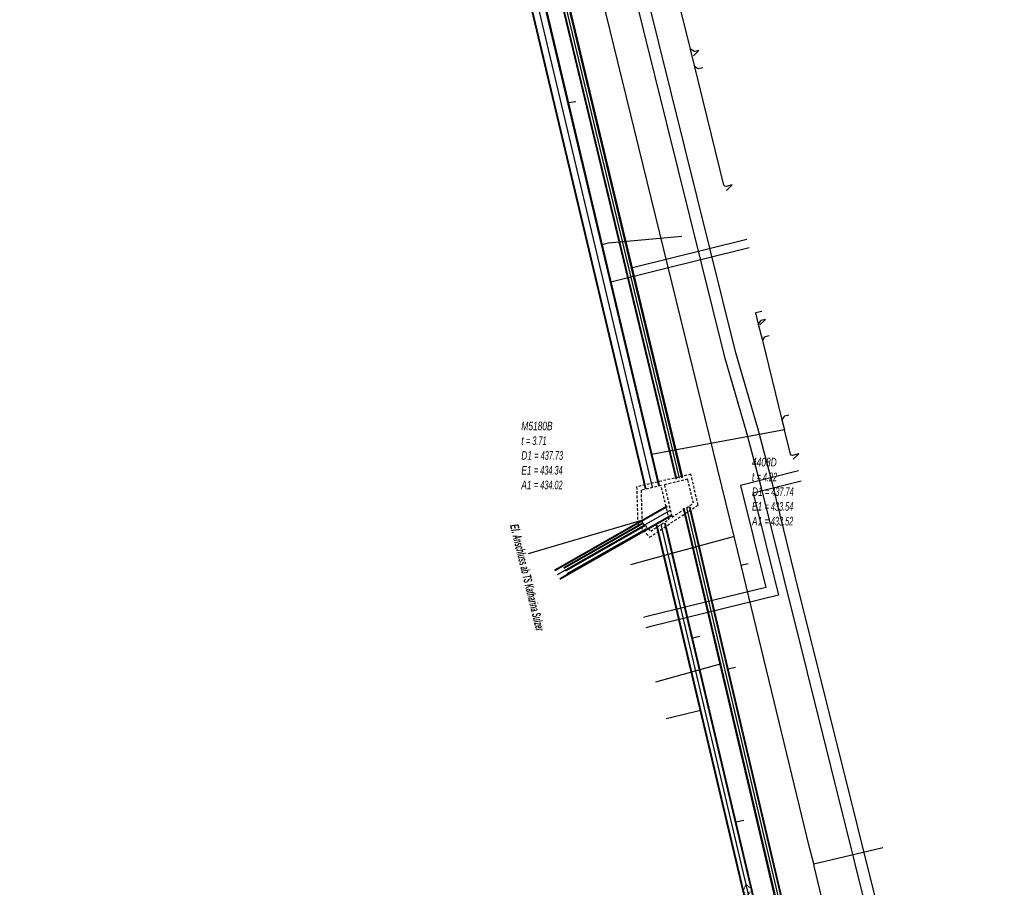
# Model space of a CAD drawing. Header units: metres. Extents: x 2695563 to 2696938, y 1260544 to 1262032.
# Tile 220 of 256: x 2696391 to 2696448, y 1261499 to 1261550. Entities that reach past the tile are written whole.
import ezdxf

# ---------------------------------------------------------------- set-up
doc = ezdxf.new("R2010")
doc.units = ezdxf.units.M
doc.linetypes.add('AUSGEZOGEN', pattern=[0])
doc.linetypes.add('STRICHLINIE2_S3', pattern=[0.25, 0.15, -0.1])
for name, color, linetype in [('AW_LK_ Haltung Text', 7, 'AUSGEZOGEN'), ('AW_LK_Haltung', 24, 'AUSGEZOGEN'), ('AW_LK_Normschacht Text', 24, 'AUSGEZOGEN'), ('AW_LK_Schacht Detailpolygon', 24, 'AUSGEZOGEN'), ('EW_LK_Freitext_Text', 1, 'AUSGEZOGEN'), ('EW_LK_Trasserand', 1, 'AUSGEZOGEN'), ('FW_LK_Leitung', 200, 'AUSGEZOGEN'), ('WA_LK_Leitung', 171, 'AUSGEZOGEN')]:
    doc.layers.add(name, color=color, linetype=linetype)
doc.styles.add('ARIAL', font='arial.ttf')
doc.styles.add('ARIALNARROW', font='ARIALN.TTF')

# ---------------------------------------------------------------- blocks, each defined once
blk = doc.blocks.new('COMPLEXOBJECT_1697')
at = {"layer": 'EW_LK_Trasserand', "color": 1, "linetype": 'AUSGEZOGEN', "transparency": 33554687}
blk.add_line((6375.177, 11481.428), (6380.702, 11472.782), dxfattribs=at)
for points in [[(6381.59, 11473.529), (6376.146, 11482.047), (6364.616, 11500), (6363.247, 11500.003), (6375.177, 11481.428)], [(6387.909, 11465.983), (6398.757, 11449.174), (6399.725, 11449.794), (6388.801, 11466.721)]]:
    blk.add_lwpolyline(points, dxfattribs=at)
for centre, radius, start, end in [((6386.231, 11476.58), 5.554, 213.31984, 241.73414), ((6385.589, 11476), 5.851, 213.36422, 241.7009), ((6376.213, 11458.748), 14.901, 32.34992, 60.27575), ((6375.558, 11458.15), 14.625, 32.38286, 60.25163)]:
    blk.add_arc(centre, radius, start, end, dxfattribs=at)

msp = doc.modelspace()

# ---------------------------------------------------------------- hatches: boundary and pattern name
at = {"layer": 'EW_LK_Trasserand', "lineweight": 18, "transparency": 33554687}
h = msp.add_hatch(dxfattribs=at)
h.set_pattern_fill('MUSTER', color=1, scale=6075, style=0, pattern_type=2)
h.set_pattern_definition([(0, (2708005, 1273150), (6075, 6075), [6075, -6075]), (90, (2708005, 1273150), (-6075, 6075), [6075, -6075])])
h.paths.add_polyline_path([(2696446.909, 1261473.508), (2696435.954, 1261517.475), (2696434.615, 1261522.886), (2696433.765, 1261526.118), (2696432.47, 1261530.533), (2696425.726, 1261557.773), (2696423.032, 1261569.462), (2696422.616, 1261571.827), (2696421.926, 1261571.705), (2696422.346, 1261569.322), (2696425.046, 1261557.611), (2696431.794, 1261530.351), (2696433.089, 1261525.934), (2696433.937, 1261522.712), (2696435.276, 1261517.305), (2696446.229, 1261473.338)], flags=0)

# ---------------------------------------------------------------- linework, layer by layer
at = {"layer": 'AW_LK_Haltung', "linetype": 'AUSGEZOGEN', "transparency": 33554687}
for p, q in [((2696427.201, 1261522.567), (2696415.921, 1261570.146)), ((2696427.221, 1261522.572), (2696415.941, 1261570.151)), ((2696427.241, 1261522.577), (2696415.961, 1261570.156)), ((2696427.979, 1261522.751), (2696416.699, 1261570.33)), ((2696427.999, 1261522.756), (2696416.719, 1261570.335)), ((2696428.019, 1261522.761), (2696416.739, 1261570.34)), ((2696428.988, 1261523.142), (2696418.131, 1261568.409)), ((2696429.011, 1261523.147), (2696418.154, 1261568.414)), ((2696429.033, 1261523.153), (2696418.176, 1261568.42)), ((2696429.329, 1261523.223), (2696418.472, 1261568.49)), ((2696429.351, 1261523.229), (2696418.494, 1261568.496)), ((2696429.374, 1261523.234), (2696418.517, 1261568.501)), ((2696421.898, 1261517.842), (2696428.457, 1261521.585)), ((2696421.908, 1261517.825), (2696428.467, 1261521.568)), ((2696421.918, 1261517.807), (2696428.477, 1261521.55)), ((2696442.074, 1261467.588), (2696429.421, 1261521.431)), ((2696442.097, 1261467.593), (2696429.444, 1261521.436)), ((2696442.119, 1261467.598), (2696429.466, 1261521.441)), ((2696442.415, 1261467.668), (2696429.762, 1261521.511)), ((2696442.437, 1261467.673), (2696429.784, 1261521.516)), ((2696442.46, 1261467.678), (2696429.807, 1261521.521)), ((2696422.196, 1261517.321), (2696428.755, 1261521.064)), ((2696422.206, 1261517.303), (2696428.765, 1261521.046)), ((2696422.216, 1261517.286), (2696428.775, 1261521.029)), ((2696422.432, 1261517.97), (2696427.057, 1261520.601)), ((2696422.442, 1261517.953), (2696427.067, 1261520.584)), ((2696422.452, 1261517.935), (2696427.077, 1261520.566)), ((2696440.373, 1261469.638), (2696428.332, 1261520.55)), ((2696440.392, 1261469.643), (2696428.351, 1261520.555)), ((2696440.412, 1261469.647), (2696428.371, 1261520.559)), ((2696422.63, 1261517.623), (2696427.255, 1261520.254)), ((2696422.64, 1261517.605), (2696427.265, 1261520.236)), ((2696422.65, 1261517.588), (2696427.275, 1261520.219)), ((2696439.886, 1261469.523), (2696427.845, 1261520.435)), ((2696439.906, 1261469.527), (2696427.865, 1261520.439)), ((2696439.925, 1261469.532), (2696427.884, 1261520.444))]:
    msp.add_line(p, q, dxfattribs=at)
at = {"layer": 'AW_LK_Haltung', "color": 255, "transparency": 33554687}
for p, q in [((2696427.61, 1261522.664), (2696416.33, 1261570.243)), ((2696429.181, 1261523.188), (2696418.324, 1261568.455)), ((2696422.057, 1261517.564), (2696428.616, 1261521.307)), ((2696442.267, 1261467.633), (2696429.614, 1261521.476)), ((2696422.541, 1261517.779), (2696427.166, 1261520.41)), ((2696440.149, 1261469.585), (2696428.108, 1261520.497))]:
    msp.add_line(p, q, dxfattribs=at)
at = {"layer": 'AW_LK_Haltung', "color": 24, "linetype": 'AUSGEZOGEN', "transparency": 33554687}
for p, q in [((2696430, 1261547.892), (2696430.323, 1261548.207)), ((2696423.128, 1261545.212), (2696422.689, 1261545.148)), ((2696431.942, 1261540.027), (2696432.266, 1261540.344)), ((2696433.248, 1261536.663), (2696425.173, 1261534.667)), ((2696433.128, 1261537.149), (2696426.447, 1261535.497)), ((2696433.887, 1261532.165), (2696434.21, 1261532.48)), ((2696435.319, 1261526.019), (2696427.552, 1261524.579)), ((2696435.829, 1261524.3), (2696436.154, 1261524.617)), ((2696420.357, 1261518.786), (2696426.989, 1261520.744)), ((2696430.375, 1261513.941), (2696429.943, 1261513.839)), ((2696427.798, 1261511.295), (2696431.582, 1261512.342)), ((2696432.467, 1261512.118), (2696432.008, 1261512.037)), ((2696429.312, 1261509.363), (2696430.42, 1261509.624)), ((2696428.399, 1261509.139), (2696429.312, 1261509.357)), ((2696432.945, 1261503.176), (2696432.478, 1261503.074))]:
    msp.add_line(p, q, dxfattribs=at)
for points in [[(2696432.266, 1261540.344), (2696431.912, 1261540.256), (2696431.834, 1261540.271), (2696431.785, 1261540.333), (2696430.077, 1261547.242), (2696429.822, 1261548.275), (2696427.763, 1261556.601)], [(2696430.323, 1261548.207), (2696430.081, 1261548.148), (2696430.017, 1261548.157), (2696429.822, 1261548.275)], [(2696430.554, 1261547.196), (2696430.303, 1261547.134), (2696430.231, 1261547.149), (2696430.077, 1261547.242)], [(2696429.315, 1261537.325), (2696425.035, 1261536.949), (2696424.656, 1261536.851)], [(2696434.006, 1261532.952), (2696433.629, 1261532.857), (2696433.79, 1261532.203), (2696434.028, 1261531.241), (2696435.175, 1261526.602), (2696435.319, 1261526.019)], [(2696434.21, 1261532.48), (2696433.948, 1261532.415), (2696433.896, 1261532.377), (2696433.79, 1261532.203)], [(2696434.43, 1261531.514), (2696434.187, 1261531.453), (2696434.133, 1261531.415), (2696434.028, 1261531.241)], [(2696435.577, 1261526.875), (2696435.332, 1261526.814), (2696435.28, 1261526.776), (2696435.175, 1261526.602)], [(2696436.154, 1261524.617), (2696435.796, 1261524.528), (2696435.718, 1261524.542), (2696435.669, 1261524.605), (2696435.319, 1261526.019)]]:
    msp.add_lwpolyline(points, dxfattribs=at)
at = {"layer": 'AW_LK_Schacht Detailpolygon', "color": 24, "linetype": 'STRICHLINIE2_S3', "transparency": 33554687}
for points in [[(2696426.682, 1261522.685), (2696426.749, 1261520.523), (2696427.435, 1261519.752), (2696430.28, 1261521.623), (2696429.851, 1261523.431), (2696426.682, 1261522.685)], [(2696428.304, 1261522.807), (2696428.752, 1261520.917), (2696429.996, 1261521.736), (2696429.666, 1261523.13), (2696428.304, 1261522.807)], [(2696428.109, 1261522.761), (2696426.938, 1261522.489), (2696426.996, 1261520.601), (2696427.507, 1261520.098), (2696428.574, 1261520.8), (2696428.109, 1261522.761)]]:
    msp.add_lwpolyline(points, close=True, dxfattribs=at)
at = {"layer": 'EW_LK_Trasserand', "color": 1, "linetype": 'AUSGEZOGEN', "transparency": 33554687}
msp.add_lwpolyline([(2696446.909, 1261473.508), (2696435.954, 1261517.475), (2696434.615, 1261522.886), (2696433.765, 1261526.118), (2696432.47, 1261530.533), (2696425.726, 1261557.773), (2696423.032, 1261569.462), (2696422.616, 1261571.827), (2696421.926, 1261571.705), (2696422.346, 1261569.322), (2696425.046, 1261557.611), (2696431.794, 1261530.351), (2696433.089, 1261525.934), (2696433.937, 1261522.712), (2696435.276, 1261517.305), (2696446.229, 1261473.338), (2696446.909, 1261473.508)], close=True, dxfattribs=at)
at = {"layer": 'FW_LK_Leitung', "color": 200, "linetype": 'AUSGEZOGEN', "transparency": 33554687}
for points in [[(2696436.139, 1261523.627), (2696432.752, 1261522.761), (2696434.222, 1261516.802), (2696427.352, 1261515.132), (2696427.077, 1261515.058)], [(2696436.288, 1261523.025), (2696433.501, 1261522.312), (2696434.972, 1261516.347), (2696427.506, 1261514.532), (2696427.226, 1261514.455)]]:
    msp.add_lwpolyline(points, dxfattribs=at)
at = {"layer": 'WA_LK_Leitung', "color": 7, "linetype": 'AUSGEZOGEN', "transparency": 33554687}
msp.add_line((2696432.795, 1261518.102), (2696433.203, 1261518.201), dxfattribs=at)
for points in [[(2696448.167, 1261453.819), (2696447.103, 1261458.404), (2696437.076, 1261500.434), (2696437.027, 1261500.638), (2696436.782, 1261501.595), (2696432.795, 1261518.102), (2696432.388, 1261519.784), (2696421.268, 1261565.224), (2696419.51, 1261572.799), (2696421.066, 1261575.675), (2696422.038, 1261577.411), (2696443.339, 1261582.452), (2696446.677, 1261588.228), (2696446.486, 1261589.015), (2696445.632, 1261592.537)], [(2696432.388, 1261519.784), (2696432.118, 1261519.711), (2696427.582, 1261518.478), (2696426.318, 1261518.135)], [(2696437.027, 1261500.638), (2696440.589, 1261501.478), (2696441.077, 1261501.593)]]:
    msp.add_lwpolyline(points, dxfattribs=at)

# ---------------------------------------------------------------- block references
at = {"layer": 'EW_LK_Trasserand', "color": 1, "linetype": 'AUSGEZOGEN', "lineweight": -3, "transparency": 33554687}
msp.add_blockref('COMPLEXOBJECT_1697', (2690000.97, 1249999.81), dxfattribs=at)

# ---------------------------------------------------------------- texts
at = {"layer": 'AW_LK_ Haltung Text', "color": 24, "transparency": 33554687, "insert": (2696433.279, 1261498.597), "char_height": 0.55705, "width": 2.45674, "attachment_point": 5, "rotation": 283.4001, "style": 'ARIAL'}
msp.add_mtext('\\A1;{\\fArial|i1|b0;\\H0.557054;\\W0.700000;\\C24;< \\W0.490000;500 SB}\\P', dxfattribs=at)
at = {"layer": 'AW_LK_Normschacht Text', "color": 24, "transparency": 33554687, "char_height": 0.50641, "attachment_point": 1, "line_spacing_factor": 1.024096, "style": 'ARIAL'}
for s, insert, width in [('\\A1;{\\fArial|i1|b0;\\H0.506413;\\W0.694636;\\C24;M5180B}\\P{\\fArial|i1|b0;\\H0.505000;\\W0.694636;\\C24;t \\W0.486245;= 3.71}\\P{\\fArial|i1|b0;\\H0.505000;\\W0.694636;\\C24;D1 \\W0.486245;= 437.73}\\P{\\fArial|i1|b0;\\H0.505000;\\W0.694636;\\C24;E1 \\W0.486245;= 434.34}\\P{\\fArial|i1|b0;\\H0.505000;\\W0.694636;\\C24;A1 \\W0.486245;= 434.02}\\P', (2696419.942, 1261526.505), 2.83575), ('\\A1;{\\fArial|i1|b0;\\H0.506413;\\W0.694273;\\C24;4408D}\\P{\\fArial|i1|b0;\\H0.505000;\\W0.694273;\\C24;t \\W0.485991;= 4.22}\\P{\\fArial|i1|b0;\\H0.505000;\\W0.694273;\\C24;D1 \\W0.485991;= 437.74}\\P{\\fArial|i1|b0;\\H0.505000;\\W0.694273;\\C24;E1 \\W0.485991;= 433.54}\\P{\\fArial|i1|b0;\\H0.505000;\\W0.694273;\\C24;A1 \\W0.485991;= 433.52}\\P', (2696433.421, 1261524.387), 2.83713)]:
    msp.add_mtext(s, dxfattribs=dict(at, insert=insert, width=width))
at = {"layer": 'EW_LK_Freitext_Text', "color": 1, "transparency": 33554687, "insert": (2696419.268, 1261520.44), "char_height": 0.5075, "width": 7.3947, "attachment_point": 7, "rotation": 283.8573, "style": 'ARIALNARROW'}
msp.add_mtext('\\A1;{\\fArial Narrow|i1|b1;\\H0.507500;\\W0.700000;\\C1;El. \\W0.490000;Anschluss ab TS Katharina Sulzer}\\P', dxfattribs=at)

doc.saveas('drawing.dxf')
